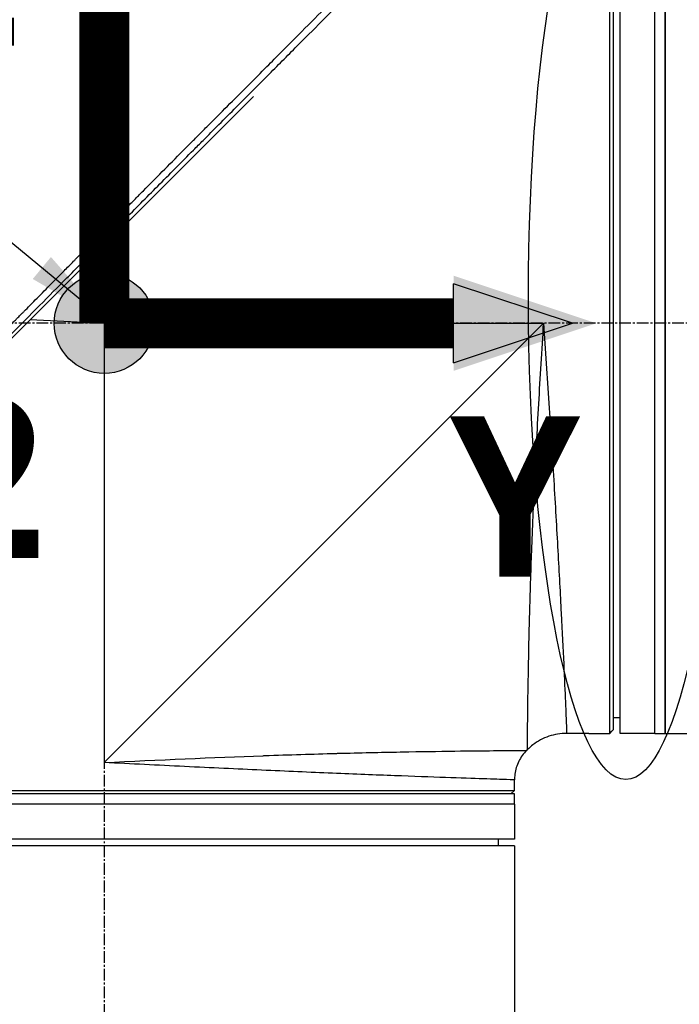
# Model space of a CAD drawing. Header units: millimetres. Extents: x 0 to 5219, y 0 to 2970.
# Tile 153 of 237: x 1848 to 1943, y 1453 to 1594. Entities that reach past the tile are written whole.
import ezdxf

# ---------------------------------------------------------------- set-up
doc = ezdxf.new("R2010")
doc.units = ezdxf.units.MM
doc.header["$LTSCALE"] = 0.2
doc.linetypes.add('CENTER2', pattern=[1.125, 0.75, -0.125, 0.125, -0.125])
for name, color, linetype in [('02_Center Line', 1, 'CENTER2'), ('07_Special Line2', 76, 'Continuous'), ('12_Before Rev.Num.', 5, 'Continuous'), ('13_After Rev.Num.', 6, 'Continuous')]:
    doc.layers.add(name, color=color, linetype=linetype)
doc.layers.add('14_Mark', color=7, linetype='Continuous', true_color=0xe03c31)
doc.styles.add('Rainbow-5.0 Style', font='malgunsl.ttf')
doc.dimstyles.new('Rainbow-5.0 Style', dxfattribs={"dimtxt": 4, "dimasz": 2.5, "dimexe": 1, "dimexo": 1, "dimgap": 1, "dimtad": 1, "dimdsep": 46, "dimtxsty": 'Rainbow-5.0 Style', "dimcen": 0, "dimclrd": 251, "dimclre": 251, "dimclrt": 7, "dimazin": 3, "dimtp": 0.1, "dimtm": 0.1, "dimtfac": 0.61, "dimtmove": 0, "dimatfit": 3, "dimfxl": 1, "dimlwd": -1, "dimlwe": -1, "dimarcsym": 1})

# ---------------------------------------------------------------- blocks, each defined once
blk = doc.blocks.new('A$Cf997e37c')
for p, q in [((-114.8, 750.7), (-114.8, 868.7)), ((-113.3, 750.7), (-113.3, 868.7)), ((-108.3, 750.7), (-108.3, 868.7)), ((-108.3, 750.7), (-108.3, 868.7)), ((-106.8, 868.7), (-106.8, 750.7)), ((-106.8, 750.7), (-106.8, 868.7)), ((-114.3, 868.2), (-114.3, 751.2)), ((-229.5, 778.89), (-166.03, 842.35)), ((-187.5, 809.7), (-188.04, 820.35)), ((-198.15, 810.24), (-187.5, 809.7)), ((-187.5, 809.7), (-187.5, 746.5)), ((-187.5, 809.7), (-124.3, 809.7)), ((-124.3, 809.7), (-187.5, 746.5)), ((-114.3, 753), (-113.3, 752.99)), ((-114.8, 750.7), (-114.5, 751)), ((-114.3, 751.2), (-114.5, 751)), ((-114.5, 751), (-114.5, 751)), ((-117.8, 750.7), (-120.99, 750.7)), ((-117.3, 750.7), (-114.8, 750.7)), ((-108.3, 750.7), (-113.3, 750.7)), ((-108.3, 750.7), (-106.8, 750.7)), ((-106.8, 750.7), (-98.1, 750.7)), ((-126.74, 748.26), (-126.64, 748.36)), ((-128.5, 742.5), (-128.5, 744.01)), ((-246.5, 742.5), (-128.5, 742.5)), ((-129, 742), (-128.5, 742.5)), ((-128.5, 742), (-246.5, 742)), ((-128.5, 740.5), (-128.5, 742)), ((-128.5, 740.5), (-246.5, 740.5)), ((-128.5, 740.5), (-246.5, 740.5)), ((-128.5, 740.5), (-128.5, 735.5)), ((-128.5, 735.5), (-246.5, 735.5)), ((-130.8, 734.5), (-130.79, 735.5)), ((-128.5, 734.5), (-246.5, 734.5)), ((-128.5, 734.5), (-128.5, 698.15))]:
    blk.add_line(p, q)
for points, knots in [([(-227.78, 782.59), (-227.76, 782.6), (-227.61, 782.76), (-227.54, 782.83), (-227.48, 782.89), (-227.3, 783.07), (-227.18, 783.19), (-226.82, 783.55), (-226.58, 783.79), (-225.86, 784.51), (-225.37, 785), (-223.89, 786.47), (-222.9, 787.47), (-221.64, 788.72), (-221.39, 788.97), (-220.82, 789.54), (-220.5, 789.87), (-219.57, 790.79), (-218.97, 791.4), (-218.23, 792.14), (-218.11, 792.26), (-217.88, 792.49), (-217.77, 792.6), (-216.49, 793.88), (-215.3, 795.07), (-213.43, 796.95), (-212.74, 797.64), (-211.26, 799.12), (-210.47, 799.91), (-207.56, 802.84), (-205.42, 805), (-202.54, 807.89), (-201.82, 808.61), (-201, 809.44), (-200.89, 809.55), (-200.71, 809.74), (-200.62, 809.82), (-200.46, 809.99), (-200.37, 810.08), (-200.17, 810.28), (-200.05, 810.4), (-199.86, 810.6), (-199.77, 810.68), (-199.57, 810.89), (-199.44, 811.01), (-199.22, 811.24), (-199.12, 811.34), (-198.49, 811.98), (-197.96, 812.52), (-196.74, 813.75), (-196.05, 814.44), (-194.67, 815.85), (-193.97, 816.56), (-192.83, 817.71), (-192.38, 818.17), (-191.83, 818.72), (-191.73, 818.83), (-191.44, 819.12), (-191.26, 819.31), (-190.62, 819.95), (-190.17, 820.41), (-189.47, 821.12), (-189.23, 821.36), (-188.9, 821.7), (-188.81, 821.78), (-188.68, 821.91), (-188.64, 821.96), (-188.5, 822.1), (-188.4, 822.2), (-188.15, 822.45), (-187.99, 822.61), (-187.65, 822.96), (-187.47, 823.14), (-187.11, 823.51), (-186.93, 823.69), (-186.69, 823.93), (-186.63, 823.99), (-186.42, 824.2), (-186.27, 824.35), (-185.88, 824.74), (-185.66, 824.97), (-185.28, 825.35), (-185.11, 825.52), (-184.79, 825.85), (-184.62, 826.01), (-184.2, 826.44), (-183.95, 826.7), (-183.5, 827.15), (-183.31, 827.33), (-182.99, 827.66), (-182.85, 827.8), (-182.64, 828.02), (-182.57, 828.09), (-182.29, 828.37), (-182.09, 828.57), (-180.97, 829.7), (-180.06, 830.61), (-178.18, 832.51), (-177.2, 833.5), (-175.85, 834.86), (-175.47, 835.24), (-174.91, 835.8), (-174.73, 835.98), (-174.12, 836.6), (-173.69, 837.04), (-172.81, 837.91), (-172.37, 838.36), (-170.97, 839.77), (-170.02, 840.72), (-168.3, 842.45), (-167.53, 843.22), (-165.87, 844.88), (-164.99, 845.77), (-163.41, 847.35), (-162.72, 848.05), (-159.38, 851.39), (-156.86, 853.92), (-154.02, 856.76), (-153.52, 857.25), (-152.57, 858.21), (-152.1, 858.67), (-149.9, 860.87), (-148.3, 862.47), (-146.26, 864.5), (-145.67, 865.09), (-144.61, 866.16), (-144.13, 866.64), (-142.85, 867.91), (-142.19, 868.57), (-141.51, 869.25), (-141.33, 869.43), (-141.06, 869.7), (-140.98, 869.77), (-140.98, 869.77)], [-6.229962, -6.229962, -6.229962, -6.229962, -6.227864, -6.227864, -6.219552, -6.219552, -6.202929, -6.202929, -6.16968, -6.16968, -6.103208, -6.103208, -5.970065, -5.970065, -5.937453, -5.937453, -5.895346, -5.895346, -5.816119, -5.816119, -5.800362, -5.800362, -5.786281, -5.786281, -5.635887, -5.635887, -5.550128, -5.550128, -5.451964, -5.451964, -5.19041, -5.19041, -5.103809, -5.103809, -5.091041, -5.091041, -5.081268, -5.081268, -5.070806, -5.070806, -5.057101, -5.057101, -5.047416, -5.047416, -5.032993, -5.032993, -5.021064, -5.021064, -4.959513, -4.959513, -4.879662, -4.879662, -4.798866, -4.798866, -4.746913, -4.746913, -4.735039, -4.735039, -4.713278, -4.713278, -4.660559, -4.660559, -4.631405, -4.631405, -4.620962, -4.620962, -4.61581, -4.61581, -4.603824, -4.603824, -4.585775, -4.585775, -4.565126, -4.565126, -4.545061, -4.545061, -4.538129, -4.538129, -4.518662, -4.518662, -4.489931, -4.489931, -4.468034, -4.468034, -4.446173, -4.446173, -4.412022, -4.412022, -4.38742, -4.38742, -4.368644, -4.368644, -4.359076, -4.359076, -4.331844, -4.331844, -4.208918, -4.208918, -4.076245, -4.076245, -4.023995, -4.023995, -3.998904, -3.998904, -3.939656, -3.939656, -3.878964, -3.878964, -3.746371, -3.746371, -3.637173, -3.637173, -3.509455, -3.509455, -3.406658, -3.406658, -3.009825, -3.009825, -2.924337, -2.924337, -2.84138, -2.84138, -2.519502, -2.519502, -2.374871, -2.374871, -2.235834, -2.235834, -1.965462, -1.965462, -1.83333, -1.83333, -1.674556, -1.674556, -1.674556, -1.674556]), ([(-227.07, 781.89), (-227.03, 781.92), (-226.73, 782.22), (-226.06, 782.89), (-225.81, 783.14), (-225.04, 783.91), (-224.53, 784.42), (-222.97, 785.98), (-221.91, 787.04), (-220.55, 788.4), (-220.24, 788.71), (-219.59, 789.37), (-219.23, 789.72), (-217.93, 791.02), (-216.98, 791.98), (-215.47, 793.49), (-214.92, 794.04), (-212.89, 796.08), (-211.39, 797.58), (-206.93, 802.06), (-201.36, 807.65), (-195.49, 813.59), (-194.18, 814.92), (-192.22, 816.9), (-191.58, 817.56), (-190.67, 818.47), (-190.42, 818.73), (-189.66, 819.49), (-189.17, 820), (-188.51, 820.66), (-188.36, 820.82), (-188.09, 821.09), (-187.98, 821.2), (-187.77, 821.41), (-187.67, 821.51), (-187.46, 821.72), (-187.36, 821.83), (-186.84, 822.35), (-186.43, 822.77), (-185.57, 823.63), (-185.13, 824.08), (-183.87, 825.35), (-183.06, 826.17), (-181.43, 827.81), (-180.63, 828.62), (-178.97, 830.29), (-178.13, 831.14), (-176.41, 832.87), (-175.54, 833.75), (-174.21, 835.09), (-173.75, 835.55), (-172.53, 836.78), (-171.78, 837.53), (-170.18, 839.14), (-169.34, 839.99), (-167.69, 841.64), (-166.88, 842.45), (-165.31, 844.03), (-164.55, 844.8), (-162.33, 847.02), (-160.91, 848.45), (-156.94, 852.43), (-154.49, 854.88), (-151.81, 857.55), (-151.38, 857.98), (-149.37, 859.99), (-147.9, 861.45), (-144.64, 864.72), (-143.05, 866.3), (-141.68, 867.67), (-141.44, 867.91), (-140.91, 868.43), (-140.68, 868.67), (-140.36, 868.99), (-140.28, 869.07), (-140.28, 869.07)], [0.000001, 0.000001, 0.000001, 0.000001, 0.0174896, 0.0174896, 0.0280641, 0.0280641, 0.0492044, 0.0492044, 0.0915833, 0.0915833, 0.103829, 0.103829, 0.1177045, 0.1177045, 0.1548929, 0.1548929, 0.1762617, 0.1762617, 0.2332292, 0.2332292, 0.3447473, 0.3447473, 0.3768428, 0.3768428, 0.3928613, 0.3928613, 0.3992061, 0.3992061, 0.4115742, 0.4115742, 0.4153435, 0.4153435, 0.4181398, 0.4181398, 0.4207138, 0.4207138, 0.4231441, 0.4231441, 0.4328041, 0.4328041, 0.443145, 0.443145, 0.4624048, 0.4624048, 0.4815797, 0.4815797, 0.5018181, 0.5018181, 0.5229618, 0.5229618, 0.5340035, 0.5340035, 0.5527188, 0.5527188, 0.5738832, 0.5738832, 0.5945831, 0.5945831, 0.6145009, 0.6145009, 0.6528362, 0.6528362, 0.7241388, 0.7241388, 0.7381113, 0.7381113, 0.7906485, 0.7906485, 0.8696683, 0.8696683, 0.8893857, 0.8893857, 0.91901, 0.91901, 0.9486637, 0.9486637, 0.9486637, 0.9486637]), ([(-126.64, 748.36), (-126.64, 748.36), (-126.64, 748.36), (-126.64, 748.36), (-126.64, 748.36), (-126.64, 748.76), (-126.63, 749.55), (-126.63, 749.57), (-126.63, 749.58), (-126.63, 749.6), (-126.62, 750.4), (-126.61, 751.58), (-126.59, 753.09), (-126.59, 753.14), (-126.59, 753.2), (-126.59, 753.25), (-126.57, 754.83), (-126.54, 756.8), (-126.5, 759.12), (-126.46, 761.32), (-126.41, 763.79), (-126.34, 766.52), (-126.34, 766.65), (-126.33, 766.78), (-126.33, 766.91), (-126.26, 769.65), (-126.17, 772.69), (-126.06, 775.88), (-126.05, 776.03), (-126.05, 776.17), (-126.04, 776.32), (-125.92, 779.53), (-125.79, 782.9), (-125.62, 786.42), (-125.61, 786.56), (-125.61, 786.69), (-125.6, 786.82), (-125.43, 790.45), (-125.22, 794.28), (-125, 798.11), (-124.78, 801.93), (-124.55, 805.81), (-124.3, 809.7)], [0.5002568, 0.5002568, 0.5002568, 0.5002568, 0.5003876, 0.5003876, 0.5003876, 0.5625, 0.5625, 0.5625, 0.5637682, 0.5637682, 0.5637682, 0.625, 0.625, 0.625, 0.6270506, 0.6270506, 0.6270506, 0.6901228, 0.6901228, 0.6901228, 0.75, 0.75, 0.75, 0.7528673, 0.7528673, 0.7528673, 0.8125, 0.8125, 0.8125, 0.8152429, 0.8152429, 0.8152429, 0.875, 0.875, 0.875, 0.877259, 0.877259, 0.877259, 0.9386494, 0.9386494, 0.9386494, 1, 1, 1, 1]), ([(-124.3, 809.7), (-124.05, 805.85), (-123.8, 802.01), (-123.55, 798.21), (-123.31, 794.45), (-123.07, 790.69), (-122.85, 787.14), (-122.64, 783.58), (-122.44, 780.19), (-122.26, 776.98), (-122.08, 773.78), (-121.92, 770.74), (-121.78, 768.02), (-121.64, 765.3), (-121.53, 762.85), (-121.42, 760.69), (-121.32, 758.53), (-121.24, 756.7), (-121.18, 755.22), (-121.11, 753.75), (-121.07, 752.61), (-121.03, 751.85), (-121, 751.09), (-120.99, 750.7), (-120.99, 750.7), (-120.99, 750.7), (-120.99, 750.7), (-120.99, 750.7)], [0, 0, 0, 0, 0.0627169, 0.0627169, 0.0627169, 0.125, 0.125, 0.125, 0.1875, 0.1875, 0.1875, 0.25, 0.25, 0.25, 0.3125314, 0.3125314, 0.3125314, 0.375, 0.375, 0.375, 0.4375116, 0.4375116, 0.4375116, 0.4999994, 0.4999994, 0.4999994, 0.5001285, 0.5001285, 0.5001285, 0.5001285]), ([(-120.99, 750.7), (-121.85, 750.7), (-122.73, 750.56), (-124.37, 750), (-125.15, 749.58), (-126.12, 748.84), (-126.39, 748.61), (-126.64, 748.36)], [0, 0, 0, 0, 0.2592614, 0.2592614, 0.5193326, 0.5193326, 0.6259312, 0.6259312, 0.6259312, 0.6259312]), ([(-117.8, 750.7), (-117.8, 750.7), (-117.79, 750.7), (-117.77, 750.7), (-117.75, 750.7), (-117.73, 750.7), (-117.69, 750.7), (-117.66, 750.7), (-117.61, 750.7), (-117.57, 750.7), (-117.52, 750.7), (-117.46, 750.7), (-117.41, 750.7), (-117.37, 750.7), (-117.34, 750.7), (-117.3, 750.7)], [0.5001155, 0.5001155, 0.5001155, 0.5001155, 0.6074676, 0.6074676, 0.6074676, 0.7149351, 0.7149351, 0.7149351, 0.8224051, 0.8224051, 0.8224051, 0.9298767, 0.9298767, 0.9298767, 1, 1, 1, 1]), ([(-187.5, 746.5), (-179.72, 746.88), (-171.88, 747.23), (-164.67, 747.49), (-164.59, 747.49), (-164.52, 747.5), (-164.44, 747.5), (-160.9, 747.63), (-157.46, 747.73), (-154.21, 747.82), (-154.12, 747.82), (-154.03, 747.82), (-153.94, 747.83), (-150.71, 747.91), (-147.71, 747.98), (-144.96, 748.03), (-144.88, 748.03), (-144.8, 748.03), (-144.73, 748.03), (-141.97, 748.09), (-139.44, 748.12), (-137.25, 748.15), (-137.2, 748.15), (-137.14, 748.15), (-137.09, 748.16), (-134.9, 748.18), (-133.04, 748.2), (-131.51, 748.22), (-131.49, 748.22), (-131.46, 748.22), (-131.44, 748.22), (-130.69, 748.23), (-130.01, 748.23), (-129.43, 748.24), (-128.84, 748.24), (-128.34, 748.25), (-127.95, 748.25), (-127.94, 748.25), (-127.94, 748.25), (-127.93, 748.25), (-127.15, 748.25), (-126.75, 748.26), (-126.74, 748.26), (-126.74, 748.26), (-126.74, 748.26), (-126.74, 748.26)], [0, 0, 0, 0, 0.1237216, 0.1237216, 0.1237216, 0.125, 0.125, 0.125, 0.1858558, 0.1858558, 0.1858558, 0.1875, 0.1875, 0.1875, 0.2483067, 0.2483067, 0.2483067, 0.25, 0.25, 0.25, 0.3110307, 0.3110307, 0.3110307, 0.3125, 0.3125, 0.3125, 0.3740244, 0.3740244, 0.3740244, 0.375, 0.375, 0.375, 0.4055785, 0.4055785, 0.4055785, 0.4371666, 0.4371666, 0.4371666, 0.4375, 0.4375, 0.4375, 0.5, 0.5, 0.5, 0.500405, 0.500405, 0.500405, 0.500405]), ([(-126.74, 748.26), (-127.2, 747.8), (-127.59, 747.26), (-128.17, 746.1), (-128.36, 745.46), (-128.48, 744.55), (-128.5, 744.28), (-128.5, 744.01)], [0, 0, 0, 0, 0.1944378, 0.1944378, 0.3894915, 0.3894915, 0.4694478, 0.4694478, 0.4694478, 0.4694478]), ([(-128.5, 744.01), (-128.5, 744.01), (-128.88, 744.03), (-129.63, 744.05), (-130.01, 744.06), (-130.47, 744.08), (-131.03, 744.09), (-131.6, 744.11), (-132.25, 744.13), (-132.99, 744.16), (-134.47, 744.2), (-136.29, 744.26), (-138.43, 744.34), (-140.56, 744.41), (-143.06, 744.5), (-145.78, 744.61), (-148.5, 744.71), (-151.46, 744.83), (-154.69, 744.96), (-157.91, 745.1), (-161.34, 745.25), (-164.88, 745.41), (-168.43, 745.57), (-172.14, 745.75), (-175.95, 745.93), (-179.76, 746.12), (-183.66, 746.31), (-187.5, 746.5)], [0.5000036, 0.5000036, 0.5000036, 0.5000036, 0.5624944, 0.5624944, 0.5624944, 0.5937419, 0.5937419, 0.5937419, 0.6249896, 0.6249896, 0.6249896, 0.6874857, 0.6874857, 0.6874857, 0.7499833, 0.7499833, 0.7499833, 0.8124833, 0.8124833, 0.8124833, 0.8749861, 0.8749861, 0.8749861, 0.9375, 0.9375, 0.9375, 1, 1, 1, 1])]:
    blk.add_open_spline(points, degree=3, knots=knots)
blk.add_open_spline([(-120.99, 750.7), (-120.99, 750.7), (-120.99, 750.7), (-120.99, 750.7)], degree=3)
at = {"layer": '02_Center Line', "ltscale": 11.288275}
for p, q in [((-187.5, 912.39), (-187.5, 65.75)), ((45.71, 809.7), (-285.98, 809.7))]:
    blk.add_line(p, q, dxfattribs=at)
blk = doc.blocks.new('Blk$L1P0-3O23B')
for q in [(63.35, -1.67), (70.72, 5.7)]:
    blk.add_line((63.35, 5.7), q)
blk.add_ellipse((0, 0), major_axis=(69.35, 0), ratio=0.201954)
blk = doc.blocks.new('A$C70e6bd02')
at = {"layer": '07_Special Line2'}
blk.add_hatch(color=256, dxfattribs=at).paths.add_polyline_path([(49.156, 0), (34.9, 4.752), (34.9, -4.752)])
at = {"layer": '12_Before Rev.Num.'}
blk.add_hatch(color=256, dxfattribs=at).paths.add_polyline_path([(0, 49.156), (-4.752, 34.9), (4.752, 34.9)])
at = {"layer": '14_Mark'}
h = blk.add_hatch(color=256, dxfattribs=at)
h.dxf.hatch_style = 1
h.paths.add_polyline_path([(5, 0, 1), (-5, 0, 1)])
at = {"layer": '07_Special Line2'}
for p, q in [((34.9, -3.96), (34.9, 3.96)), ((46.78, 0), (34.9, 3.96)), ((34.9, -3.96), (46.78, 0))]:
    blk.add_line(p, q, dxfattribs=at)
at = {"layer": '07_Special Line2', "const_width": 5}
blk.add_lwpolyline([(34.9, 0), (0, 0)], dxfattribs=at)
at = {"layer": '12_Before Rev.Num.'}
for p, q in [((0, 46.78), (-3.96, 34.9)), ((3.96, 34.9), (0, 46.78)), ((3.96, 34.9), (-3.96, 34.9))]:
    blk.add_line(p, q, dxfattribs=at)
at = {"layer": '12_Before Rev.Num.', "const_width": 5}
blk.add_lwpolyline([(0, 34.9), (0, 0)], dxfattribs=at)
at = {"layer": '14_Mark'}
blk.add_circle((0, 0), 5, dxfattribs=at)
at = {"layer": '07_Special Line2', "insert": (34.529, -17.308), "char_height": 16, "attachment_point": 4, "style": 'Rainbow-5.0 Style'}
blk.add_mtext('{\\fMalgun Gothic Semilight|b1|i0|c129|p50;Y}', dxfattribs=at)
at = {"layer": '12_Before Rev.Num.', "insert": (-20.587, 35.725), "char_height": 16, "attachment_point": 4, "style": 'Rainbow-5.0 Style'}
blk.add_mtext('{\\fMalgun Gothic Semilight|b1|i0|c129|p50;Z}', dxfattribs=at)
at = {"layer": '14_Mark', "insert": (-17.839, -15.459), "char_height": 16, "attachment_point": 4, "style": 'Rainbow-5.0 Style'}
blk.add_mtext('{\\fMalgun Gothic Semilight|b1|i0|c129|p50;2}', dxfattribs=at)

msp = doc.modelspace()

# ---------------------------------------------------------------- block references
msp.add_blockref('A$Cf997e37c', (2047.459, 740.896))
at = {"xscale": 1.44, "yscale": 1.44, "zscale": 1.44}
msp.add_blockref('A$C70e6bd02', (1859.957, 1550.596), dxfattribs=at)
at = {"layer": '13_After Rev.Num.', "rotation": 90}
msp.add_blockref('Blk$L1P0-3O23B', (1934.967, 1554.296), dxfattribs=at)

# ---------------------------------------------------------------- leaders
msp.add_leader([(1860.609, 1550.596), (1720.945, 1665.986), (1708.445, 1665.986)], dimstyle='Rainbow-5.0 Style', override={"dimscale": 5})

doc.saveas('drawing.dxf')
